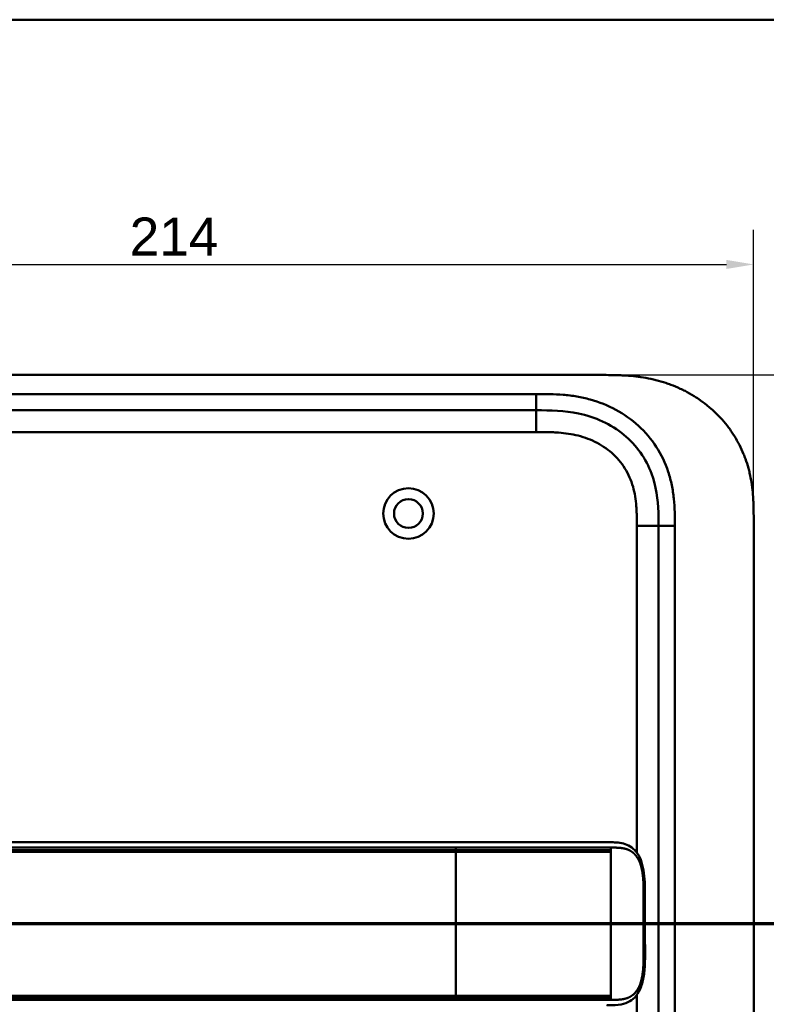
# Model space of a CAD drawing. Header units: millimetres. Extents: x 20 to 833, y 20 to 574.
# Tile 9 of 13: x 157 to 295, y 393 to 574. Entities that reach past the tile are written whole.
import ezdxf

# ---------------------------------------------------------------- set-up
doc = ezdxf.new("R2010")
doc.units = ezdxf.units.MM
doc.header["$LTSCALE"] = 2
for name, color, linetype, lineweight in [('Bemaßungen(DIN)', 7, 'Continuous', 25), ('Schnittansichtslinien(DIN)', 7, 'Continuous', 70), ('Sichtbare Kanten(DIN)', 7, 'Continuous', 50), ('Sichtbare tangentiale Kanten(DIN)', 7, 'Continuous', 50), ('Skizziergeometrie(DIN)', 7, 'Continuous', 50)]:
    doc.layers.add(name, color=color, linetype=linetype, lineweight=lineweight)
doc.styles.add('Aktuell-DINGroßer Text', font='arial.ttf')
doc.styles.add('STANDARD-DIN~0', font='arial.ttf')
doc.dimstyles.new('CAD-LAN', dxfattribs={"dimscale": 2, "dimtxt": 3.5, "dimasz": 2.5, "dimexe": 3.175, "dimexo": 0, "dimgap": 0.8, "dimtad": 1, "dimrnd": 1e-08, "dimtxsty": 'STANDARD-DIN~0', "dimcen": 0.09, "dimdle": 10, "dimclrd": 250, "dimclre": 250, "dimclrt": 250, "dimadec": 0, "dimazin": 2, "dimtfac": 1, "dimtmove": 0, "dimatfit": 3, "dimfxl": 1, "dimtolj": 1, "dimtzin": 0, "dimlwd": 25, "dimlwe": 25, "dimarcsym": 0})

# ---------------------------------------------------------------- blocks, each defined once
blk = doc.blocks.new('Ränder Standardrahmen')
at = {"layer": 'Skizziergeometrie(DIN)', "flags": 128}
blk.add_lwpolyline([(10, 10), (10, 287), (410, 287), (410, 10), (10, 10)], dxfattribs=at)
blk = doc.blocks.new('*D22')
at = {"layer": 'Bemaßungen(DIN)', "color": 250, "linetype": 'Continuous', "lineweight": 25, "true_color": 0x3f3f3f, "transparency": 16777216}
for p, q in [((78.32, 481.82), (78.32, 535.3)), ((292.32, 481.82), (292.32, 535.3)), ((83.32, 528.95), (287.32, 528.95))]:
    blk.add_line(p, q, dxfattribs=at)
at = {"layer": 'Bemaßungen(DIN)', "color": 250, "linetype": 'Continuous', "true_color": 0x3f3f3f, "transparency": 16777216}
for points in [[(83.32, 529.78), (83.32, 528.12), (78.32, 528.95)], [(287.32, 529.78), (287.32, 528.12), (292.32, 528.95)]]:
    blk.add_solid(points, dxfattribs=at)
at = {"layer": 'Defpoints', "color": 0, "linetype": 'Continuous', "transparency": 16777216}
for p in [(292.32, 528.95), (78.32, 481.82), (292.32, 481.82)]:
    blk.add_point(p, dxfattribs=at)
at = {"layer": 'Bemaßungen(DIN)', "color": 250, "linetype": 'Continuous', "lineweight": 25, "true_color": 0x3f3f3f, "transparency": 16777216, "insert": (177.55, 537.58), "char_height": 7, "attachment_point": 1, "style": 'STANDARD-DIN~0'}
blk.add_mtext('\\A1;214', dxfattribs=at)
blk = doc.blocks.new('*D23')
at = {"layer": 'Bemaßungen(DIN)', "color": 250, "linetype": 'Continuous', "lineweight": 25, "true_color": 0x3f3f3f, "transparency": 16777216}
for p, q in [((264.29, 508.6), (350.64, 508.6)), ((344.29, 503.6), (344.29, 268.6)), ((264.85, 263.6), (350.64, 263.6))]:
    blk.add_line(p, q, dxfattribs=at)
at = {"layer": 'Bemaßungen(DIN)', "color": 250, "linetype": 'Continuous', "true_color": 0x3f3f3f, "transparency": 16777216}
for points in [[(343.45, 503.6), (345.12, 503.6), (344.29, 508.6)], [(343.45, 268.6), (345.12, 268.6), (344.29, 263.6)]]:
    blk.add_solid(points, dxfattribs=at)
at = {"layer": 'Defpoints', "color": 0, "linetype": 'Continuous', "transparency": 16777216}
for p in [(264.29, 508.6), (264.85, 263.6), (344.29, 263.6)]:
    blk.add_point(p, dxfattribs=at)
at = {"layer": 'Bemaßungen(DIN)', "color": 250, "linetype": 'Continuous', "lineweight": 25, "true_color": 0x3f3f3f, "transparency": 16777216, "insert": (335.54, 378.28), "char_height": 7, "attachment_point": 1, "rotation": 90, "style": 'STANDARD-DIN~0'}
blk.add_mtext('\\A1;245', dxfattribs=at)
blk = doc.blocks.new('2DTransSchnitt0')
at = {"layer": 'Schnittansichtslinien(DIN)', "linetype": 'Continuous'}
for p, q in [((30.521, 214.98), (30.521, 208.799)), ((155.369, 214.98), (155.369, 208.799)), ((29.521, 208.799), (30.521, 203.799)), ((31.521, 208.799), (29.521, 208.799)), ((30.521, 208.799), (30.521, 203.799)), ((30.521, 203.799), (31.521, 208.799)), ((154.369, 208.799), (155.369, 203.799)), ((156.369, 208.799), (154.369, 208.799)), ((155.369, 208.799), (155.369, 203.799)), ((155.369, 203.799), (156.369, 208.799)), ((160.372, 203.799), (25.518, 203.799))]:
    blk.add_line(p, q, dxfattribs=at)
at = {"layer": 'Schnittansichtslinien(DIN)', "linetype": 'Continuous', "lineweight": 140}
for p, q in [((35.524, 203.799), (25.518, 203.799)), ((160.372, 203.799), (150.366, 203.799))]:
    blk.add_line(p, q, dxfattribs=at)
at = {"layer": 'Schnittansichtslinien(DIN)', "linetype": 'Continuous', "flags": 128}
for points in [[(29.521, 208.799), (30.521, 203.799), (31.521, 208.799), (29.521, 208.799)], [(154.369, 208.799), (155.369, 203.799), (156.369, 208.799), (154.369, 208.799)]]:
    blk.add_lwpolyline(points, dxfattribs=at)
at = {"layer": 'Schnittansichtslinien(DIN)'}
for points in [[(29.521, 208.799), (30.521, 203.799), (31.521, 208.799), (29.521, 208.799)], [(154.369, 208.799), (155.369, 203.799), (156.369, 208.799), (154.369, 208.799)]]:
    blk.add_solid(points, dxfattribs=at)
at = {"layer": 'Schnittansichtslinien(DIN)', "char_height": 3.734, "attachment_point": 7, "style": 'Aktuell-DINGroßer Text'}
for insert in [(28.767, 217.299), (153.615, 217.299)]:
    blk.add_mtext('A', dxfattribs=dict(at, insert=insert))

msp = doc.modelspace()

# ---------------------------------------------------------------- linework, layer by layer
at = {"layer": 'Sichtbare Kanten(DIN)'}
for p, q in [((264.286, 508.601), (106.364, 508.601)), ((252.287, 502.101), (107.363, 502.101)), ((274.825, 480.816), (274.825, 291.385)), ((292.325, 481.816), (292.325, 290.385)), ((237.539, 422.597), (110.688, 422.597))]:
    msp.add_line(p, q, dxfattribs=at)
for radius in [4.65, 2.65]:
    msp.add_circle((228.825, 483.101), radius, dxfattribs=at)
for points, degree, knots in [([(292.325, 481.816), (292.325, 482.384), (292.324, 483.527), (292.289, 484.976), (292.206, 486.437), (292.096, 487.613), (291.887, 489.087), (291.659, 490.266), (291.288, 491.732), (290.92, 492.896), (290.368, 494.329), (289.852, 495.456), (289.113, 496.829), (288.448, 497.896), (287.529, 499.181), (286.726, 500.166), (285.641, 501.336), (284.713, 502.22), (283.485, 503.252), (282.451, 504.017), (281.104, 504.891), (279.986, 505.523), (278.549, 506.226), (277.371, 506.719), (275.872, 507.245), (274.656, 507.597), (273.124, 507.952), (271.892, 508.172), (270.352, 508.374), (269.123, 508.483), (267.595, 508.564), (266.079, 508.6), (264.881, 508.601), (264.286, 508.601)], 3, [0.00000215, 0.00000215, 0.00000215, 0.00000215, 0.04166657, 0.08333314, 0.10416642, 0.14583299, 0.16666628, 0.20833285, 0.22916613, 0.2708327, 0.29166599, 0.33333256, 0.35416584, 0.39583241, 0.4166657, 0.45833227, 0.47916555, 0.52083212, 0.54166541, 0.58333198, 0.60416526, 0.64583183, 0.66666512, 0.70833169, 0.72916497, 0.77083154, 0.79166483, 0.8333314, 0.85416468, 0.89583125, 0.91666454, 0.95833111, 0.99999768, 0.99999768, 0.99999768, 0.99999768]), ([(252.287, 502.101), (254.918, 502.101), (257.561, 502.051), (260.083, 501.531), (263.153, 500.899), (266.077, 499.579), (268.459, 497.6), (270.768, 495.681), (272.527, 493.172), (273.544, 490.443), (274.395, 488.162), (274.725, 485.726), (274.8, 483.265), (274.824, 482.448), (274.825, 481.63), (274.825, 480.816)], 3, [-3.5878945, -3.5878945, -3.5878945, -3.5878945, -2.8265828, -2.8265828, -2.8265828, -1.8995125, -1.8995125, -1.8995125, -1.0006299, -1.0006299, -1.0006299, -0.2492206, -0.2492206, -0.2492206, 0, 0, 0, 0]), ([(237.544, 422.597), (241.477, 422.597), (245.419, 422.597), (251.579, 422.597), (253.819, 422.597), (257.499, 422.597), (258.98, 422.597), (261.163, 422.597), (261.932, 422.597), (262.884, 422.597), (263.116, 422.597), (263.415, 422.597), (263.489, 422.597), (263.587, 422.597), (263.611, 422.597), (263.643, 422.597), (263.651, 422.597), (263.662, 422.597), (263.664, 422.597), (263.668, 422.597), (263.669, 422.597), (263.67, 422.597), (263.67, 422.597), (263.67, 422.597), (263.67, 422.597), (263.671, 422.597), (263.671, 422.597), (263.671, 422.597)], 3, [0, 0, 0, 0, 1.1803051, 1.1803051, 1.8522102, 1.8522102, 2.3111703, 2.3111703, 2.5747937, 2.5747937, 2.6623324, 2.6623324, 2.6914953, 2.6914953, 2.7012157, 2.7012157, 2.7044558, 2.7044558, 2.705536, 2.705536, 2.7058961, 2.7058961, 2.7060162, 2.7060162, 2.7060562, 2.7060562, 2.7060873, 2.7060873, 2.7060873, 2.7060873]), ([(265.315, 422.597), (265.314, 422.597), (265.193, 422.597), (264.95, 422.597), (264.629, 422.597), (264.302, 422.597), (263.965, 422.597), (263.753, 422.597), (263.671, 422.597)], 5, [25.64076517, 25.64076517, 25.64076517, 25.64076517, 25.64076517, 25.64076517, 25.64100059, 25.73520442, 25.82940824, 25.88784541, 25.88784541, 25.88784541, 25.88784541, 25.88784541, 25.88784541]), ([(265.332, 422.597), (265.332, 422.597), (265.332, 422.597), (265.333, 422.597), (265.333, 422.597), (265.333, 422.597), (265.333, 422.597), (265.333, 422.597), (265.334, 422.597), (265.334, 422.597), (265.335, 422.597), (265.336, 422.597), (265.336, 422.597), (265.339, 422.597), (265.34, 422.597), (265.346, 422.597), (265.35, 422.597), (265.366, 422.597), (265.378, 422.597), (265.424, 422.597), (265.459, 422.597), (265.596, 422.597), (265.699, 422.597), (266.11, 422.595), (266.417, 422.59), (267.634, 422.53), (268.526, 422.388), (269.72, 421.786), (270.108, 421.504), (270.888, 420.684), (271.26, 420.08), (271.771, 418.8), (271.945, 418.139), (272.187, 416.748), (272.255, 416.004), (272.342, 414.224), (272.334, 413.177), (272.334, 409.482), (272.334, 406.83), (272.334, 402.244), (272.399, 400.263), (272.056, 397.562), (271.883, 396.752), (271.391, 395.391), (271.077, 394.808), (270.369, 393.922), (269.978, 393.586), (269.067, 393.047), (268.529, 392.866), (267.224, 392.616), (266.429, 392.599), (265.58, 392.597), (265.532, 392.597), (265.459, 392.597), (265.434, 392.597), (265.398, 392.597), (265.385, 392.597), (265.366, 392.597), (265.36, 392.597), (265.35, 392.597), (265.347, 392.597), (265.342, 392.597), (265.34, 392.597), (265.338, 392.597), (265.337, 392.597), (265.335, 392.597), (265.335, 392.597), (265.334, 392.597), (265.333, 392.597), (265.333, 392.597), (265.333, 392.597), (265.332, 392.597), (265.332, 392.597), (265.332, 392.597), (265.332, 392.597), (265.332, 392.597)], 3, [0, 0, 0, 0, 0.0000252, 0.0000252, 0.0000657, 0.0000657, 0.0001082, 0.0001082, 0.0001738, 0.0001738, 0.0002867, 0.0002867, 0.0005136, 0.0005136, 0.0010499, 0.0010499, 0.0026039, 0.0026039, 0.0072616, 0.0072616, 0.0212292, 0.0212292, 0.0631285, 0.0631285, 0.1888417, 0.1888417, 0.5689951, 0.5689951, 0.7719774, 0.7719774, 1.0315425, 1.0315425, 1.2481307, 1.2481307, 1.4719729, 1.4719729, 1.7848025, 1.7848025, 2.5805266, 2.5805266, 3.160554, 3.160554, 3.4157877, 3.4157877, 3.6519695, 3.6519695, 3.8657989, 3.8657989, 4.1108827, 4.1108827, 4.4368692, 4.4368692, 4.4566519, 4.4566519, 4.4665438, 4.4665438, 4.471493, 4.471493, 4.4739733, 4.4739733, 4.4752207, 4.4752207, 4.4758524, 4.4758524, 4.4761765, 4.4761765, 4.4763467, 4.4763467, 4.476439, 4.476439, 4.4764904, 4.4764904, 4.4765188, 4.4765188, 4.4765488, 4.4765488, 4.4765488, 4.4765488])]:
    msp.add_open_spline(points, degree=degree, knots=knots, dxfattribs=at)
msp.add_open_spline([(265.332, 422.597), (265.326, 422.597), (265.321, 422.597), (265.315, 422.597)], degree=3, dxfattribs=at)
at = {"layer": 'Sichtbare tangentiale Kanten(DIN)'}
for p, q in [((252.287, 502.101), (252.287, 505.101)), ((252.307, 498.101), (252.307, 502.101)), ((252.307, 498.101), (152.422, 498.101)), ((270.825, 420.695), (270.825, 480.816)), ((270.825, 480.816), (274.825, 480.816)), ((274.825, 480.816), (277.825, 480.816)), ((237.539, 421.15), (237.539, 421.607)), ((237.539, 420.853), (237.539, 394.341)), ((266.052, 421.607), (266.052, 421.147)), ((266.052, 420.847), (266.052, 421.147)), ((266.052, 394.347), (266.052, 420.847)), ((237.539, 393.587), (237.539, 394.045)), ((266.052, 394.047), (266.052, 394.347)), ((266.052, 394.047), (266.052, 393.587)), ((270.825, 291.385), (270.825, 394.499))]:
    msp.add_line(p, q, dxfattribs=at)
for points in [[(252.287, 505.101), (203.979, 505.101), (155.671, 505.101), (107.363, 505.1)], [(277.825, 291.385), (277.825, 354.529), (277.825, 417.672), (277.825, 480.816)]]:
    msp.add_open_spline(points, degree=3, dxfattribs=at)
for points, degree, knots in [([(277.801, 483.274), (277.775, 484.181), (277.727, 484.986), (277.644, 485.795), (277.643, 485.809), (277.641, 485.823), (277.64, 485.837), (277.555, 486.659), (277.431, 487.491), (277.263, 488.311), (277.262, 488.318), (277.261, 488.324), (277.259, 488.331), (277.089, 489.155), (276.873, 489.973), (276.609, 490.771), (276.608, 490.775), (276.607, 490.778), (276.605, 490.782), (276.072, 492.389), (275.327, 493.95), (274.417, 495.36), (273.503, 496.775), (272.378, 498.104), (271.129, 499.251), (269.881, 500.396), (268.468, 501.397), (266.983, 502.202), (265.509, 503.001), (263.913, 503.636), (262.28, 504.087), (262.274, 504.089), (262.268, 504.091), (262.261, 504.092), (261.451, 504.316), (260.63, 504.495), (259.803, 504.636), (259.795, 504.637), (259.787, 504.638), (259.779, 504.64), (258.956, 504.779), (258.128, 504.88), (257.307, 504.95), (257.292, 504.951), (257.277, 504.952), (257.262, 504.954), (256.455, 505.021), (255.658, 505.059), (254.791, 505.08), (254.776, 505.08), (254.762, 505.081), (254.748, 505.081), (253.9, 505.1), (253.094, 505.101), (252.287, 505.101)], 3, [19.1889016, 19.1889016, 19.1889016, 19.1889016, 19.4373471, 19.4373471, 19.4373471, 19.4416429, 19.4416429, 19.4416429, 19.6941747, 19.6941747, 19.6941747, 19.696296, 19.696296, 19.696296, 19.9500375, 19.9500375, 19.9500375, 19.9511796, 19.9511796, 19.9511796, 20.4624403, 20.4624403, 20.4624403, 20.9755964, 20.9755964, 20.9755964, 21.4881542, 21.4881542, 21.4881542, 21.9968978, 21.9968978, 21.9968978, 21.9988678, 21.9988678, 21.9988678, 22.2512956, 22.2512956, 22.2512956, 22.2537275, 22.2537275, 22.2537275, 22.5050635, 22.5050635, 22.5050635, 22.509571, 22.509571, 22.509571, 22.7569167, 22.7569167, 22.7569167, 22.760988, 22.760988, 22.760988, 23.0030728, 23.0030728, 23.0030728, 23.0030728]), ([(270.825, 480.816), (270.825, 481.051), (270.825, 481.286), (270.824, 481.521), (270.824, 481.665), (270.823, 481.808), (270.822, 481.952), (270.822, 482.024), (270.821, 482.096), (270.82, 482.167), (270.819, 482.311), (270.817, 482.454), (270.814, 482.598), (270.813, 482.674), (270.812, 482.75), (270.81, 482.826), (270.808, 482.902), (270.806, 482.978), (270.804, 483.054), (270.8, 483.207), (270.795, 483.359), (270.788, 483.516), (270.776, 483.824), (270.76, 484.118), (270.738, 484.422), (270.737, 484.43), (270.737, 484.437), (270.736, 484.445), (270.691, 485.061), (270.625, 485.649), (270.529, 486.237), (270.527, 486.246), (270.526, 486.255), (270.525, 486.264), (270.427, 486.857), (270.298, 487.443), (270.133, 488.021), (270.132, 488.025), (270.131, 488.029), (270.129, 488.033), (269.96, 488.621), (269.752, 489.204), (269.506, 489.762), (269.257, 490.326), (268.965, 490.88), (268.637, 491.404), (268.306, 491.932), (267.934, 492.44), (267.531, 492.914), (267.127, 493.39), (266.684, 493.841), (266.216, 494.255), (265.749, 494.668), (265.252, 495.049), (264.732, 495.395), (264.213, 495.74), (263.67, 496.05), (263.112, 496.324), (262.554, 496.597), (261.974, 496.836), (261.389, 497.038), (261.385, 497.039), (261.382, 497.04), (261.379, 497.041), (260.8, 497.241), (260.205, 497.407), (259.606, 497.542), (259.601, 497.543), (259.596, 497.545), (259.59, 497.546), (259.001, 497.678), (258.41, 497.78), (257.81, 497.858), (257.801, 497.859), (257.792, 497.86), (257.783, 497.861), (257.191, 497.938), (256.603, 497.99), (255.987, 498.027), (255.979, 498.027), (255.972, 498.028), (255.965, 498.028), (255.66, 498.046), (255.366, 498.059), (255.065, 498.069), (254.755, 498.08), (254.447, 498.087), (254.14, 498.091), (253.527, 498.101), (252.917, 498.101), (252.307, 498.101)], 3, [0, 0, 0, 0, 0.0704958, 0.0704958, 0.0704958, 0.1135802, 0.1135802, 0.1135802, 0.1351224, 0.1351224, 0.1351224, 0.1782067, 0.1782067, 0.1782067, 0.2010367, 0.2010367, 0.2010367, 0.2238668, 0.2238668, 0.2238668, 0.2695268, 0.2695268, 0.2695268, 0.3586563, 0.3586563, 0.3586563, 0.3608469, 0.3608469, 0.3608469, 0.5409597, 0.5409597, 0.5409597, 0.5436764, 0.5436764, 0.5436764, 0.7252406, 0.7252406, 0.7252406, 0.7265644, 0.7265644, 0.7265644, 0.9114145, 0.9114145, 0.9114145, 1.0980359, 1.0980359, 1.0980359, 1.2857686, 1.2857686, 1.2857686, 1.473937, 1.473937, 1.473937, 1.6615015, 1.6615015, 1.6615015, 1.848744, 1.848744, 1.848744, 2.0359253, 2.0359253, 2.0359253, 2.0369996, 2.0369996, 2.0369996, 2.2219177, 2.2219177, 2.2219177, 2.2235518, 2.2235518, 2.2235518, 2.4055185, 2.4055185, 2.4055185, 2.4082995, 2.4082995, 2.4082995, 2.5881875, 2.5881875, 2.5881875, 2.5903234, 2.5903234, 2.5903234, 2.6794917, 2.6794917, 2.6794917, 2.7711647, 2.7711647, 2.7711647, 2.9540838, 2.9540838, 2.9540838, 2.9540838]), ([(277.825, 480.816), (277.825, 480.936), (277.825, 481.055), (277.825, 481.274), (277.825, 481.374), (277.824, 481.574), (277.824, 481.674), (277.821, 482.274), (277.815, 482.774), (277.801, 483.274)], 3, [18.94311531, 18.94311531, 18.94311531, 18.94311531, 18.97893752, 18.97893752, 19.00893239, 19.00893239, 19.03892725, 19.03892725, 19.18890158, 19.18890158, 19.18890158, 19.18890158]), ([(110.68, 420.853), (110.687, 420.853), (113.832, 420.854), (120.168, 420.853), (129.723, 420.854), (142.401, 420.853), (158.251, 420.854), (174.118, 420.853), (189.971, 420.853), (204.238, 420.853), (216.928, 420.853), (226.441, 420.853), (232.782, 420.853), (235.953, 420.853), (237.539, 420.853)], 5, [20.6435054, 20.6435054, 20.6435054, 20.6435054, 20.6435054, 20.6435054, 20.6473042, 22.2329473, 23.8185904, 25.4042335, 26.9898766, 28.5755197, 30.1611628, 31.7468058, 32.5396274, 33.3326459, 33.3326459, 33.3326459, 33.3326459, 33.3326459, 33.3326459]), ([(110.688, 421.607), (115.982, 421.607), (121.258, 421.607), (126.542, 421.607), (145.891, 421.607), (165.239, 421.607), (184.605, 421.607), (197.61, 421.607), (210.575, 421.607), (223.585, 421.607), (228.234, 421.607), (232.895, 421.607), (237.539, 421.607)], 3, [0, 0, 0, 0, 1.5856418, 1.5856418, 1.5856418, 7.3915416, 7.3915416, 7.3915416, 11.2904322, 11.2904322, 11.2904322, 12.683632, 12.683632, 12.683632, 12.683632]), ([(237.539, 421.15), (237.538, 421.15), (235.953, 421.15), (232.782, 421.15), (226.441, 421.15), (216.927, 421.15), (204.238, 421.15), (189.971, 421.15), (174.118, 421.15), (158.251, 421.15), (142.395, 421.15), (129.719, 421.15), (120.166, 421.15), (113.832, 421.151), (110.688, 421.15)], 5, [0, 0, 0, 0, 0, 0, 0.0001149, 0.7929364, 1.585758, 3.1714011, 4.7570442, 6.3426873, 7.9283304, 9.5139735, 11.0996166, 12.6881676, 12.6881676, 12.6881676, 12.6881676, 12.6881676, 12.6881676]), ([(237.539, 421.607), (237.544, 421.607), (237.549, 421.607), (237.554, 421.607), (238.183, 421.607), (238.81, 421.607), (239.438, 421.607), (240.065, 421.607), (240.692, 421.607), (241.318, 421.607), (241.945, 421.607), (242.571, 421.607), (243.197, 421.607), (243.823, 421.607), (244.448, 421.607), (245.074, 421.607), (245.699, 421.607), (246.325, 421.607), (246.951, 421.607), (247.577, 421.607), (248.203, 421.607), (248.83, 421.607), (249.456, 421.607), (250.084, 421.607), (250.712, 421.607), (251.34, 421.607), (251.969, 421.607), (252.599, 421.607), (253.228, 421.607), (253.858, 421.607), (254.485, 421.607), (255.112, 421.607), (255.737, 421.607), (256.356, 421.607), (256.976, 421.607), (257.59, 421.607), (258.197, 421.607), (258.803, 421.607), (259.403, 421.607), (259.99, 421.607), (260.578, 421.607), (261.153, 421.607), (261.708, 421.607), (262.263, 421.607), (262.798, 421.607), (263.307, 421.607), (263.816, 421.607), (264.298, 421.607), (264.754, 421.607), (264.981, 421.607), (265.202, 421.607), (265.417, 421.607), (265.634, 421.607), (265.844, 421.607), (266.052, 421.607)], 3, [0, 0, 0, 0, 0.0015017, 0.0015017, 0.0015017, 0.1899093, 0.1899093, 0.1899093, 0.378317, 0.378317, 0.378317, 0.5667246, 0.5667246, 0.5667246, 0.7551323, 0.7551323, 0.7551323, 0.9435399, 0.9435399, 0.9435399, 1.1319476, 1.1319476, 1.1319476, 1.3203553, 1.3203553, 1.3203553, 1.5087629, 1.5087629, 1.5087629, 1.6971706, 1.6971706, 1.6971706, 1.8855782, 1.8855782, 1.8855782, 2.0739859, 2.0739859, 2.0739859, 2.2623935, 2.2623935, 2.2623935, 2.4508012, 2.4508012, 2.4508012, 2.6392088, 2.6392088, 2.6392088, 2.8276165, 2.8276165, 2.8276165, 2.9218203, 2.9218203, 2.9218203, 3.0164288, 3.0164288, 3.0164288, 3.0164288]), ([(266.052, 421.147), (265.937, 421.147), (265.829, 421.147), (265.717, 421.147), (264.694, 421.147), (263.516, 421.147), (262.213, 421.148), (261.386, 421.148), (260.514, 421.148), (259.616, 421.148), (259.039, 421.148), (258.451, 421.148), (257.856, 421.148), (257.262, 421.148), (256.661, 421.148), (256.056, 421.148), (255.451, 421.149), (254.842, 421.149), (254.232, 421.149), (253.621, 421.149), (253.008, 421.149), (252.394, 421.149), (248.093, 421.15), (243.735, 421.15), (239.397, 421.15), (238.777, 421.15), (238.158, 421.15), (237.539, 421.15)], 3, [0, 0, 0, 0, 0.0498317, 0.0498317, 0.0498317, 0.5045898, 0.5045898, 0.5045898, 0.7934328, 0.7934328, 0.7934328, 0.979333, 0.979333, 0.979333, 1.1652333, 1.1652333, 1.1652333, 1.3511335, 1.3511335, 1.3511335, 1.5370338, 1.5370338, 1.5370338, 2.8383356, 2.8383356, 2.8383356, 3.024121, 3.024121, 3.024121, 3.024121]), ([(237.539, 420.853), (237.911, 420.853), (238.654, 420.853), (239.769, 420.853), (241.256, 420.853), (243.115, 420.853), (244.975, 420.853), (246.834, 420.853), (248.691, 420.852), (250.545, 420.852), (252.392, 420.851), (254.23, 420.85), (256.056, 420.849), (258.221, 420.849), (260.681, 420.848), (262.753, 420.847), (264.32, 420.847), (265.425, 420.847), (265.983, 420.847), (266.052, 420.847)], 5, [33.3326459, 33.3326459, 33.3326459, 33.3326459, 33.3326459, 33.3326459, 33.5183492, 33.7042495, 33.8901497, 34.07605, 34.2619502, 34.4478505, 34.6337508, 34.819651, 35.0055513, 35.1914515, 35.3773518, 35.5632521, 35.9350526, 36.3068531, 36.3566848, 36.3566848, 36.3566848, 36.3566848, 36.3566848, 36.3566848]), ([(266.052, 421.607), (266.123, 421.607), (266.266, 421.607), (266.551, 421.607), (266.97, 421.604), (267.514, 421.585), (268.108, 421.531), (268.739, 421.408), (269.334, 421.204), (269.887, 420.901), (270.39, 420.489), (270.837, 419.957), (271.299, 419.165), (271.71, 418.036), (271.953, 416.728), (272.06, 415.343), (272.087, 413.976), (272.087, 412.871), (272.087, 411.938), (272.087, 410.978), (272.087, 409.973), (272.087, 408.852), (272.087, 407.598), (272.087, 406.343), (272.087, 405.222), (272.087, 404.217), (272.087, 403.257), (272.087, 402.324), (272.087, 401.219), (272.06, 399.851), (271.953, 398.466), (271.71, 397.158), (271.299, 396.029), (270.837, 395.237), (270.389, 394.705), (269.887, 394.293), (269.333, 393.99), (268.738, 393.787), (268.107, 393.664), (267.514, 393.609), (266.969, 393.59), (266.55, 393.587), (266.266, 393.587), (266.123, 393.587), (266.052, 393.587)], 5, [0, 0, 0, 0, 0, 0, 0.0545062, 0.1094177, 0.2192406, 0.3290635, 0.4388864, 0.5487092, 0.6585321, 0.768355, 0.8781779, 0.9880008, 1.0978237, 1.3174695, 1.5371153, 1.6469382, 1.7567611, 1.8192574, 1.8817537, 2.0067464, 2.131739, 2.2567317, 2.3817243, 2.506717, 2.6317096, 2.6942059, 2.7567023, 2.8665381, 2.9763739, 3.1960455, 3.4157171, 3.5255529, 3.6353887, 3.7452245, 3.8550603, 3.9648961, 4.0747319, 4.1845678, 4.2944036, 4.4042394, 4.4591573, 4.5135093, 4.5135093, 4.5135093, 4.5135093, 4.5135093, 4.5135093]), ([(110.68, 394.045), (110.688, 394.045), (113.833, 394.044), (120.168, 394.045), (129.723, 394.044), (142.401, 394.045), (158.251, 394.044), (174.118, 394.045), (189.971, 394.044), (204.238, 394.045), (216.929, 394.044), (226.442, 394.045), (232.783, 394.045), (235.954, 394.045), (237.539, 394.045)], 5, [20.6437384, 20.6437384, 20.6437384, 20.6437384, 20.6437384, 20.6437384, 20.6474288, 22.2330696, 23.8187104, 25.4043512, 26.989992, 28.5756328, 30.1612736, 31.7469144, 32.5397348, 33.3329244, 33.3329244, 33.3329244, 33.3329244, 33.3329244, 33.3329244]), ([(237.539, 394.341), (234.896, 394.341), (232.253, 394.341), (226.969, 394.341), (224.326, 394.341), (216.398, 394.341), (211.111, 394.341), (200.54, 394.341), (195.255, 394.341), (184.686, 394.341), (179.401, 394.341), (168.829, 394.341), (163.541, 394.341), (152.969, 394.341), (147.686, 394.341), (137.12, 394.341), (131.834, 394.341), (121.242, 394.341), (115.927, 394.34), (110.688, 394.342)], 3, [3.0147053, 3.0147053, 3.0147053, 3.0147053, 3.8078678, 3.8078678, 4.6006882, 4.6006882, 6.186329, 6.186329, 7.7719698, 7.7719698, 9.3576106, 9.3576106, 10.9432514, 10.9432514, 12.5288922, 12.5288922, 14.114533, 14.114533, 15.703149, 15.703149, 15.703149, 15.703149]), ([(237.539, 393.587), (227.584, 393.587), (217.599, 393.587), (207.653, 393.587), (187.224, 393.587), (166.75, 393.587), (146.312, 393.587), (139.727, 393.587), (133.137, 393.587), (126.54, 393.587), (121.235, 393.587), (115.92, 393.587), (110.688, 393.587)], 3, [23.2299829, 23.2299829, 23.2299829, 23.2299829, 26.2168354, 26.2168354, 26.2168354, 32.3515912, 32.3515912, 32.3515912, 34.3279835, 34.3279835, 34.3279835, 35.9173864, 35.9173864, 35.9173864, 35.9173864]), ([(266.052, 394.347), (265.223, 394.347), (264.295, 394.347), (263.268, 394.347), (262.754, 394.347), (262.218, 394.347), (261.665, 394.347), (261.111, 394.347), (260.541, 394.347), (259.958, 394.347), (259.376, 394.346), (258.781, 394.346), (258.179, 394.346), (257.577, 394.346), (256.968, 394.345), (256.354, 394.345), (255.741, 394.345), (255.122, 394.345), (254.502, 394.344), (253.881, 394.344), (253.258, 394.344), (252.634, 394.344), (252.009, 394.343), (251.383, 394.343), (250.756, 394.343), (250.128, 394.343), (249.5, 394.343), (248.871, 394.342), (248.243, 394.342), (247.613, 394.342), (246.984, 394.342), (246.354, 394.342), (245.725, 394.342), (245.095, 394.342), (244.465, 394.341), (243.835, 394.341), (243.205, 394.341), (242.575, 394.341), (241.945, 394.341), (241.315, 394.341), (240.685, 394.341), (240.055, 394.341), (239.425, 394.341), (238.796, 394.341), (238.168, 394.341), (237.539, 394.341)], 3, [-0.0090822, -0.0090822, -0.0090822, -0.0090822, 0.368934, 0.368934, 0.368934, 0.5579421, 0.5579421, 0.5579421, 0.7469502, 0.7469502, 0.7469502, 0.9359583, 0.9359583, 0.9359583, 1.1249664, 1.1249664, 1.1249664, 1.3139745, 1.3139745, 1.3139745, 1.5029826, 1.5029826, 1.5029826, 1.6919907, 1.6919907, 1.6919907, 1.8809988, 1.8809988, 1.8809988, 2.0700069, 2.0700069, 2.0700069, 2.259015, 2.259015, 2.259015, 2.4480231, 2.4480231, 2.4480231, 2.6370312, 2.6370312, 2.6370312, 2.8260393, 2.8260393, 2.8260393, 3.0147053, 3.0147053, 3.0147053, 3.0147053]), ([(237.539, 394.045), (237.917, 394.045), (238.672, 394.045), (239.805, 394.045), (241.316, 394.044), (243.205, 394.045), (245.096, 394.045), (246.986, 394.045), (248.875, 394.045), (250.76, 394.045), (252.64, 394.046), (254.511, 394.046), (256.366, 394.046), (258.196, 394.047), (259.981, 394.047), (262.036, 394.047), (263.621, 394.047), (264.769, 394.047), (265.555, 394.047), (266.052, 394.047)], 5, [0, 0, 0, 0, 0, 0, 0.188639, 0.3776471, 0.5666552, 0.7556633, 0.9446714, 1.1336795, 1.3226876, 1.5116957, 1.7007038, 1.8897119, 2.07872, 2.2677281, 2.4567361, 2.6457442, 3.0237604, 3.0237604, 3.0237604, 3.0237604, 3.0237604, 3.0237604]), ([(266.052, 393.587), (265.844, 393.587), (265.633, 393.587), (265.416, 393.587), (265.201, 393.587), (264.98, 393.587), (264.752, 393.587), (264.297, 393.587), (263.815, 393.587), (263.306, 393.587), (262.797, 393.587), (262.262, 393.587), (261.707, 393.587), (261.152, 393.587), (260.576, 393.587), (259.989, 393.587), (259.401, 393.587), (258.802, 393.587), (258.196, 393.587), (257.589, 393.587), (256.975, 393.587), (256.355, 393.587), (255.736, 393.587), (255.111, 393.587), (254.484, 393.587), (253.857, 393.587), (253.228, 393.587), (252.598, 393.587), (251.969, 393.587), (251.34, 393.587), (250.711, 393.587), (250.083, 393.587), (249.456, 393.587), (248.829, 393.587), (248.202, 393.587), (247.576, 393.587), (246.95, 393.587), (246.324, 393.587), (245.698, 393.587), (245.073, 393.587), (244.447, 393.587), (243.821, 393.587), (243.196, 393.587), (242.57, 393.587), (241.944, 393.587), (241.318, 393.587), (240.691, 393.587), (240.064, 393.587), (239.437, 393.587), (238.805, 393.587), (238.172, 393.587), (237.539, 393.587)], 3, [0.0000008, 0.0000008, 0.0000008, 0.0000008, 0.0947641, 0.0947641, 0.0947641, 0.1889624, 0.1889624, 0.1889624, 0.3773589, 0.3773589, 0.3773589, 0.5657555, 0.5657555, 0.5657555, 0.754152, 0.754152, 0.754152, 0.9425486, 0.9425486, 0.9425486, 1.1309451, 1.1309451, 1.1309451, 1.3193417, 1.3193417, 1.3193417, 1.5077382, 1.5077382, 1.5077382, 1.6961348, 1.6961348, 1.6961348, 1.8845313, 1.8845313, 1.8845313, 2.0729279, 2.0729279, 2.0729279, 2.2613244, 2.2613244, 2.2613244, 2.449721, 2.449721, 2.449721, 2.6381175, 2.6381175, 2.6381175, 2.8265141, 2.8265141, 2.8265141, 3.0164113, 3.0164113, 3.0164113, 3.0164113])]:
    msp.add_open_spline(points, degree=degree, knots=knots, dxfattribs=at)

# ---------------------------------------------------------------- block references
at = {"xscale": 2, "yscale": 2, "zscale": 2}
msp.add_blockref('Ränder Standardrahmen', (0, 0), dxfattribs=at)
at = {"layer": 'Schnittansichtslinien(DIN)', "xscale": 2, "yscale": 2, "zscale": 2}
msp.add_blockref('2DTransSchnitt0', (0, 0), dxfattribs=at)

# ---------------------------------------------------------------- dimensions: what is measured, and where the dimension line sits
at = {"layer": 'Bemaßungen(DIN)', "color": 250, "linetype": 'Continuous', "lineweight": 25, "true_color": 0x3f3f3f}
for base, p1, p2, angle, picture, middle in [((292.325, 528.951), (78.325, 481.816), (292.325, 481.816), 180, '*D22', (185.325, 528.951)), ((344.286, 263.601), (264.286, 508.601), (264.846, 263.601), 90, '*D23', (344.286, 386.101))]:
    dim = msp.add_linear_dim(base=base, p1=p1, p2=p2, angle=angle, dimstyle='CAD-LAN', override={"dimgap": 0.8, "dimdec": 2, "dimtol": 0, "dimlim": 0, "dimtp": 0, "dimtm": 0, "dimtdec": 2, "dimtofl": 0, "dimatfit": 1}, dxfattribs=at)
    dim.commit()
    dim.dimension.update_dxf_attribs({"geometry": picture, "text_midpoint": middle, "dimtype": 160})

doc.saveas('drawing.dxf')
